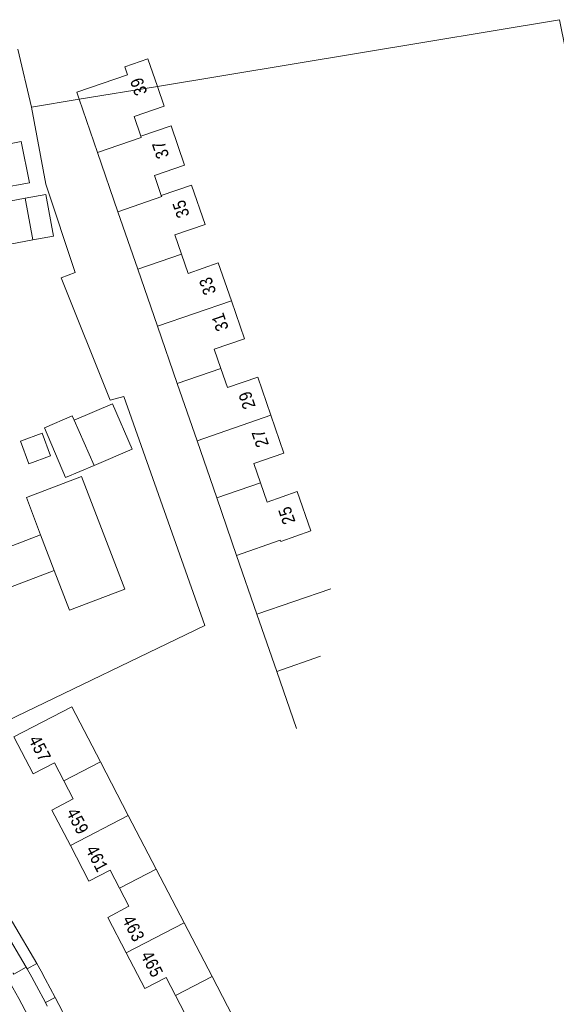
# Model space of a CAD drawing. Header units: metres. Extents: x 196790 to 198335, y 354523 to 356036.
# Tile 76 of 105: x 198031 to 198107, y 354930 to 355068. Entities that reach past the tile are written whole.
import ezdxf

# ---------------------------------------------------------------- set-up
doc = ezdxf.new("R2010")
doc.units = ezdxf.units.M
doc.linetypes.add('DGN Style 2', pattern=[186.027128, 111.616277, -74.410851])
for name, color, linetype, lineweight in [('afdak', 252, 'DGN Style 2', 18), ('bij- of bedrijfsgebouw', 252, 'Continuous', 18), ('carport', 252, 'Continuous', 18), ('huisnummer toekomstige bebouwing', 252, 'Continuous', 18), ('kant asfaltverharding', 252, 'Continuous', 18), ('kant klinkerverharding', 252, 'Continuous', 18), ('kant tegelverharding', 252, 'Continuous', 18), ('overige afscheidingen', 252, 'Continuous', 18), ('raster', 252, 'Continuous', 18), ('toekomstig hoofdgebouw', 252, 'Continuous', 18), ('tuinhuis', 252, 'DGN Style 2', 18), ('vlakafsluiter groen', 252, 'DGN Style 2', 18)]:
    doc.layers.add(name, color=color, linetype=linetype, lineweight=lineweight)
doc.styles.add('Style-Courier New', font='cour.ttf')

msp = doc.modelspace()

# ---------------------------------------------------------------- linework, layer by layer
at = {"layer": 'afdak', "flags": 128}
for points in [[(198027.062, 355050.28), (198031.39, 355051.152), (198032.556, 355045.369), (198028.35, 355044.587)], [(198033.055, 355037.315), (198035.966, 355037.854), (198034.88, 355043.714), (198031.969, 355043.175)], [(198041.679, 355005.642), (198037.655, 355003.928), (198034.675, 355010.922), (198038.585, 355012.588), (198038.834, 355012.001)]]:
    msp.add_lwpolyline(points, dxfattribs=at)
at = {"layer": 'bij- of bedrijfsgebouw'}
for p, q in [((198033.055, 355037.315), (198031.969, 355043.175)), ((198034.135, 354995.874), (198036.051, 354990.868))]:
    msp.add_line(p, q, dxfattribs=at)
at = {"layer": 'bij- of bedrijfsgebouw', "flags": 128}
for points in [[(198031.969, 355043.175), (198024.792, 355041.845), (198025.877, 355035.985), (198033.055, 355037.315)], [(198039.903, 355004.077), (198032.133, 355001.103), (198034.135, 354995.874)], [(198036.051, 354990.868), (198038.193, 354985.273), (198045.963, 354988.247), (198039.903, 355004.077)]]:
    msp.add_lwpolyline(points, dxfattribs=at)
at = {"layer": 'carport'}
msp.add_line((198038.834, 355012.001), (198041.679, 355005.642), dxfattribs=at)
at = {"layer": 'carport', "flags": 128}
msp.add_lwpolyline([(198038.834, 355012.001), (198044.257, 355014.311), (198046.987, 355007.903), (198041.679, 355005.642)], dxfattribs=at)
at = {"layer": 'kant asfaltverharding', "flags": 128}
msp.add_lwpolyline([(198032.371, 354928.229), (198031.053, 354930.705), (198030.228, 354932.231), (198029.382, 354933.745)], dxfattribs=at)
at = {"layer": 'kant klinkerverharding'}
for p, q in [((198033.627, 354935.619), (198032.255, 354934.897)), ((198034.82, 354930.14), (198036.184, 354930.852))]:
    msp.add_line(p, q, dxfattribs=at)
at = {"layer": 'kant klinkerverharding', "flags": 128}
msp.add_lwpolyline([(198030.248, 354934.269), (198030.293, 354934.296), (198030.378, 354934.154), (198032.12, 354935.138)], dxfattribs=at)
at = {"layer": 'kant tegelverharding'}
for p, q in [((198032.255, 354934.897), (198032.12, 354935.138)), ((198035.076, 354929.66), (198034.82, 354930.14)), ((198036.184, 354930.852), (198052.938, 354899.3))]:
    msp.add_line(p, q, dxfattribs=at)
at = {"layer": 'kant tegelverharding', "flags": 128}
for points in [[(198032.12, 354935.138), (198028.961, 354940.463), (198025.551, 354945.639), (198021.902, 354950.65), (198018.026, 354955.478), (198014.882, 354959.216), (198009.791, 354965.199)], [(198033.627, 354935.619), (198030.203, 354941.428), (198026.479, 354947.059), (198022.469, 354952.491), (198018.19, 354957.702), (198015.744, 354960.482), (198013.84, 354962.518)], [(198036.184, 354930.852), (198034.792, 354933.474), (198034.215, 354934.549), (198033.627, 354935.619)], [(198034.82, 354930.14), (198033.56, 354932.507), (198032.914, 354933.705), (198032.255, 354934.897)]]:
    msp.add_lwpolyline(points, dxfattribs=at)
at = {"layer": 'overige afscheidingen'}
msp.add_line((198030.956, 355064.138), (198032.844, 355055.969), dxfattribs=at)
at = {"layer": 'raster', "flags": 128}
msp.add_lwpolyline([(198032.844, 355055.969), (198034.852, 355045.177), (198038.996, 355032.743), (198037.017, 355031.993), (198043.922, 355014.812), (198045.83, 355015.339), (198057.206, 354983.139), (198029.442, 354969.722), (198013.84, 354962.518)], dxfattribs=at)
at = {"layer": 'toekomstig hoofdgebouw'}
for p, q in [((198042.135, 355049.615), (198039.558, 355057.082)), ((198045.009, 355041.289), (198042.135, 355049.615)), ((198047.796, 355033.214), (198045.009, 355041.289)), ((198047.796, 355033.214), (198053.935, 355035.335)), ((198050.569, 355025.18), (198047.796, 355033.214)), ((198050.569, 355025.18), (198060.948, 355028.762)), ((198053.342, 355017.143), (198050.569, 355025.18)), ((198053.342, 355017.143), (198059.479, 355019.262)), ((198056.115, 355009.111), (198053.342, 355017.143)), ((198056.115, 355009.111), (198066.493, 355012.695)), ((198058.888, 355001.075), (198056.115, 355009.111)), ((198058.888, 355001.075), (198065.029, 355003.193)), ((198061.678, 354992.993), (198058.888, 355001.075)), ((198064.534, 354984.718), (198061.678, 354992.993)), ((198064.534, 354984.718), (198074.912, 354988.303)), ((198067.306, 354976.685), (198064.534, 354984.718)), ((198067.306, 354976.685), (198073.446, 354978.806)), ((198070.081, 354968.647), (198067.306, 354976.685)), ((198037.389, 354961.295), (198042.542, 354963.969)), ((198042.542, 354963.969), (198046.462, 354956.432)), ((198038.318, 354952.197), (198046.462, 354956.432)), ((198046.462, 354956.432), (198050.384, 354948.892)), ((198045.233, 354946.212), (198050.384, 354948.892)), ((198050.384, 354948.892), (198054.306, 354941.35)), ((198054.306, 354941.35), (198046.161, 354937.116)), ((198054.306, 354941.35), (198058.227, 354933.809)), ((198053.076, 354931.13), (198058.227, 354933.809)), ((198058.227, 354933.809), (198062.149, 354926.268))]:
    msp.add_line(p, q, dxfattribs=at)
at = {"layer": 'toekomstig hoofdgebouw', "flags": 128}
for points in [[(198039.558, 355057.082), (198039.21, 355058.089), (198046.329, 355060.546), (198045.96, 355061.63), (198049.202, 355062.756), (198050.54, 355058.903)], [(198050.54, 355058.903), (198051.5, 355056.137), (198047.261, 355054.666), (198048.222, 355051.89)], [(198048.222, 355051.89), (198052.46, 355053.353), (198054.37, 355047.818), (198050.134, 355046.356), (198051.092, 355043.572)], [(198042.135, 355049.615), (198048.279, 355051.724), (198048.222, 355051.89)], [(198051.092, 355043.572), (198055.331, 355045.035), (198057.242, 355039.5), (198053.002, 355038.037), (198053.935, 355035.335)], [(198045.009, 355041.289), (198051.149, 355043.409), (198051.092, 355043.572)], [(198053.935, 355035.335), (198054.872, 355032.62), (198059.108, 355034.093), (198060.948, 355028.762)], [(198060.948, 355028.762), (198062.788, 355023.43), (198058.546, 355021.966), (198059.479, 355019.262)], [(198059.479, 355019.262), (198060.403, 355016.587), (198064.654, 355018.023), (198066.493, 355012.695)], [(198066.493, 355012.695), (198068.335, 355007.36), (198064.096, 355005.897), (198065.029, 355003.193)], [(198065.029, 355003.193), (198065.964, 355000.484), (198070.201, 355001.953), (198072.111, 354996.419), (198067.873, 354994.956)], [(198061.678, 354992.993), (198067.817, 354995.116), (198067.873, 354994.956)], [(198037.389, 354961.295), (198036.07, 354963.831), (198033.076, 354962.275), (198030.375, 354967.47), (198038.519, 354971.705), (198042.542, 354963.969)], [(198038.318, 354952.197), (198035.715, 354957.2), (198038.709, 354958.757), (198037.389, 354961.295)], [(198045.233, 354946.212), (198043.913, 354948.749), (198040.92, 354947.193), (198038.318, 354952.197)], [(198046.161, 354937.116), (198043.559, 354942.118), (198046.552, 354943.675), (198045.233, 354946.212)], [(198053.076, 354931.13), (198051.757, 354933.666), (198048.764, 354932.11), (198046.161, 354937.116)], [(198054.005, 354922.033), (198051.403, 354927.036), (198054.396, 354928.592), (198053.076, 354931.13)]]:
    msp.add_lwpolyline(points, dxfattribs=at)
at = {"layer": 'tuinhuis'}
for p, q in [((198031.312, 355009.051), (198034.332, 355010.176)), ((198034.332, 355010.176), (198035.521, 355006.984)), ((198032.501, 355005.859), (198031.312, 355009.051)), ((198035.521, 355006.984), (198032.501, 355005.859))]:
    msp.add_line(p, q, dxfattribs=at)
at = {"layer": 'tuinhuis', "flags": 128}
msp.add_lwpolyline([(198036.051, 354990.868), (198029.514, 354988.366), (198027.598, 354993.372), (198034.135, 354995.874)], dxfattribs=at)
at = {"layer": 'vlakafsluiter groen'}
for p, q in [((198039.558, 355057.082), (198050.54, 355058.903)), ((198032.844, 355055.969), (198039.558, 355057.082))]:
    msp.add_line(p, q, dxfattribs=at)
at = {"layer": 'vlakafsluiter groen', "flags": 128}
msp.add_lwpolyline([(198050.54, 355058.903), (198107.057, 355068.273), (198133.442, 354935.777)], dxfattribs=at)

# ---------------------------------------------------------------- texts
at = {"layer": 'huisnummer toekomstige bebouwing', "style": 'Style-Courier New', "width": 0.694444}
for s, rotation, p in [('39', 109.14137, (198049.172, 355057.964)), ('37', 109.03308, (198052.245, 355049.073)), ('35', 109.03308, (198055.114, 355040.759)), ('33', 109.03308, (198058.856, 355029.919)), ('31', 109.03308, (198060.608, 355024.843)), ('29', 109.03308, (198064.392, 355013.879)), ('27', 109.03308, (198066.244, 355008.515)), ('25', 109.03308, (198069.984, 354997.678)), ('457', 297.46223, (198032.36, 354967.121)), ('459', 297.46223, (198037.666, 354956.917)), ('461', 297.46223, (198040.394, 354951.673)), ('463', 297.46223, (198045.51, 354941.835)), ('465', 297.46223, (198048.112, 354936.831))]:
    msp.add_text(s, height=1.8, rotation=rotation, dxfattribs=at).set_placement(p)

doc.saveas('drawing.dxf')
